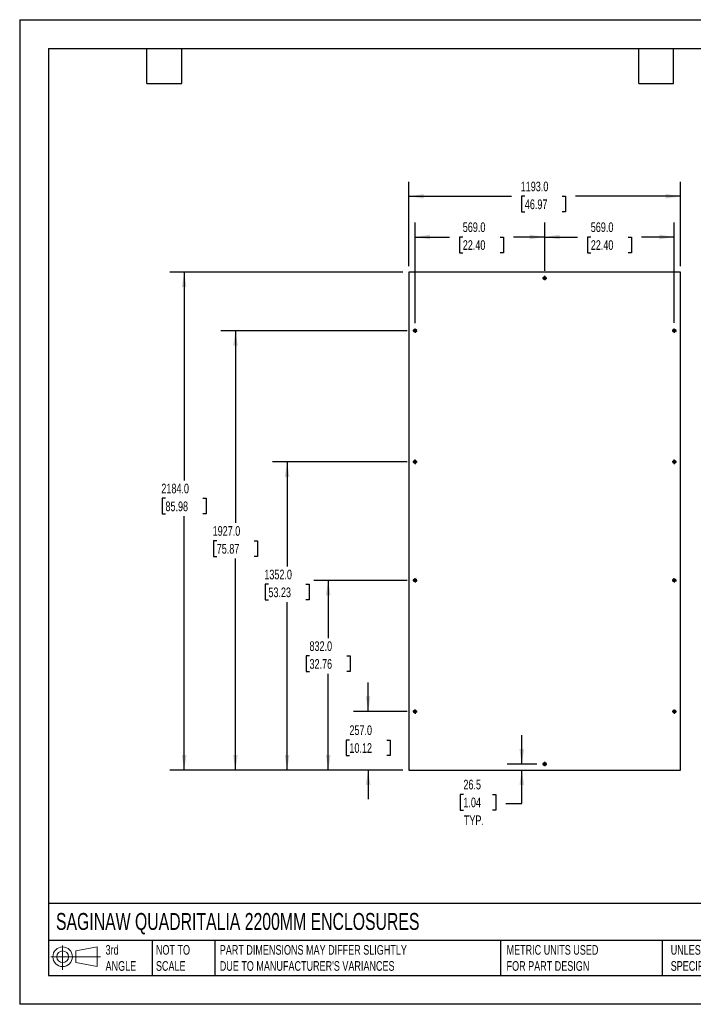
# Model space of a CAD drawing. Header units: millimetres. Extents: x 0 to 5588, y 0 to 4318.
# Tile 1 of 2: x 0 to 2957, y 0 to 4318. Entities that reach past the tile are written whole.
import ezdxf

# ---------------------------------------------------------------- set-up
doc = ezdxf.new("R2010")
doc.units = ezdxf.units.MM
doc.header["$LTSCALE"] = 20
doc.layers.add('DIMENSIONS', color=140, linetype='Continuous', lineweight=25)
doc.layers.add('TEXT', color=140, linetype='Continuous', lineweight=25)
doc.styles.add('SLDTEXTSTYLE0', font='TXT', dxfattribs={"width": 0.7})
doc.dimstyles.new('SLDDIMSTYLE0', dxfattribs={"dimtxt": 43.160156, "dimasz": 66.04, "dimexe": 0, "dimexo": 0.0625, "dimgap": 10.790039, "dimtad": 0, "dimtih": 1, "dimtoh": 1, "dimdec": 1, "dimrnd": 1e-09, "dimzin": 4, "dimdsep": 46, "dimtxsty": 'SLDTEXTSTYLE0', "dimsah": 1, "dimcen": 0.09, "dimadec": 0, "dimazin": 1, "dimtfac": 1, "dimtdec": 1, "dimtofl": 0, "dimtmove": 0, "dimatfit": 3, "dimfxl": 0, "dimfrac": 2, "dimtolj": 1, "dimtzin": 12, "dimarcsym": 0})
doc.dimstyles.new('SLDDIMSTYLE1', dxfattribs={"dimtxt": 43.160156, "dimasz": 66.04, "dimexe": 0, "dimexo": 0.0625, "dimgap": 10.790039, "dimtad": 0, "dimtih": 1, "dimtoh": 1, "dimdec": 1, "dimrnd": 1e-09, "dimzin": 12, "dimdsep": 46, "dimtxsty": 'SLDTEXTSTYLE0', "dimsah": 1, "dimcen": 0.09, "dimadec": 0, "dimazin": 3, "dimtfac": 1, "dimtdec": 1, "dimtmove": 0, "dimatfit": 0, "dimfxl": 0, "dimfrac": 2, "dimtolj": 1, "dimtzin": 12, "dimarcsym": 0})
doc.dimstyles.new('SLDDIMSTYLE2', dxfattribs={"dimtxt": 43.160156, "dimasz": 66.04, "dimexe": 0, "dimexo": 0.0625, "dimgap": 10.790039, "dimtad": 0, "dimtih": 1, "dimtoh": 1, "dimdec": 1, "dimrnd": 1e-09, "dimzin": 4, "dimdsep": 46, "dimtxsty": 'SLDTEXTSTYLE0', "dimsah": 1, "dimcen": 0.09, "dimadec": 0, "dimazin": 1, "dimtfac": 1, "dimtdec": 1, "dimtmove": 0, "dimatfit": 0, "dimfxl": 0, "dimfrac": 2, "dimtolj": 1, "dimtzin": 12, "dimarcsym": 0})

# ---------------------------------------------------------------- blocks, each defined once
blk = doc.blocks.new('Block11')
at = {"color": 7, "linetype": 'Continuous', "lineweight": 18}
for p, q in [((51.8, 106.2), (51.8, 0)), ((109.6, 83.3), (203.5, 100.6)), ((203.5, 100.6), (203.5, 14.6)), ((0, 57.6), (217.5, 57.6)), ((109.6, 31.9), (109.6, 83.3)), ((109.6, 31.9), (203.5, 14.6))]:
    blk.add_line(p, q, dxfattribs=at)
for radius in [43, 25.7]:
    blk.add_circle((51.8, 57.6), radius, dxfattribs=at)
blk = doc.blocks.new('Block12')
at = {"color": 7, "linetype": 'Continuous'}
blk.add_blockref('Block11', (0, 0), dxfattribs=at)
blk = doc.blocks.new('_D')
at = {"layer": 'DIMENSIONS'}
for p, q in [((1735.3, 2986.5), (1735.3, 3428.4)), ((2304.3, 3217), (2304.3, 3428.4)), ((1735.3, 3364.9), (1886.3, 3364.9)), ((1944.8, 3364.9), (1930.3, 3364.9)), ((1930.3, 3364.9), (1930.3, 3296.3)), ((2109, 3364.9), (2123.5, 3364.9)), ((2123.5, 3364.9), (2123.5, 3296.3)), ((2304.3, 3364.9), (2167.5, 3364.9)), ((1930.3, 3296.3), (1944.8, 3296.3)), ((2123.5, 3296.3), (2109, 3296.3))]:
    blk.add_line(p, q, dxfattribs=at)
for points in [[(1735.3, 3364.9), (1801.4, 3354.8), (1801.4, 3375.1)], [(2304.3, 3364.9), (2238.3, 3375.1), (2238.3, 3354.8)]]:
    blk.add_solid(points, dxfattribs=at)
at = {"layer": 'DIMENSIONS', "char_height": 42.33, "attachment_point": 1, "style": 'SLDTEXTSTYLE0'}
for s, insert in [('569.0', (1944.8, 3429.2)), ('22.40', (1944.8, 3350.9))]:
    blk.add_mtext(s, dxfattribs=dict(at, insert=insert))
blk = doc.blocks.new('_D_1')
at = {"layer": 'DIMENSIONS'}
for p, q in [((2304.3, 3219.5), (2304.3, 3428.4)), ((2873.3, 2989), (2873.3, 3428.4)), ((2304.3, 3364.9), (2448.1, 3364.9)), ((2506.6, 3364.9), (2492.1, 3364.9)), ((2492.1, 3364.9), (2492.1, 3296.3)), ((2670.7, 3364.9), (2685.2, 3364.9)), ((2685.2, 3364.9), (2685.2, 3296.3)), ((2873.3, 3364.9), (2729.2, 3364.9)), ((2492.1, 3296.3), (2506.6, 3296.3)), ((2685.2, 3296.3), (2670.7, 3296.3))]:
    blk.add_line(p, q, dxfattribs=at)
for points in [[(2304.3, 3364.9), (2370.4, 3354.8), (2370.4, 3375.1)], [(2873.3, 3364.9), (2807.3, 3375.1), (2807.3, 3354.8)]]:
    blk.add_solid(points, dxfattribs=at)
at = {"layer": 'DIMENSIONS', "char_height": 42.33, "attachment_point": 1, "style": 'SLDTEXTSTYLE0'}
for s, insert in [('569.0', (2506.6, 3429.2)), ('22.40', (2506.6, 3350.9))]:
    blk.add_mtext(s, dxfattribs=dict(at, insert=insert))
blk = doc.blocks.new('_D_2')
at = {"layer": 'DIMENSIONS'}
for p, q in [((1707.8, 3236.5), (1707.8, 3607.1)), ((2900.8, 3236.5), (2900.8, 3607.1)), ((1707.8, 3543.6), (2158.7, 3543.6)), ((2217.2, 3543.6), (2202.7, 3543.6)), ((2202.7, 3543.6), (2202.7, 3475)), ((2381.3, 3543.6), (2395.8, 3543.6)), ((2395.8, 3543.6), (2395.8, 3475)), ((2900.8, 3543.6), (2439.8, 3543.6)), ((2202.7, 3475), (2217.2, 3475)), ((2395.8, 3475), (2381.3, 3475))]:
    blk.add_line(p, q, dxfattribs=at)
for points in [[(1707.8, 3543.6), (1773.9, 3533.5), (1773.9, 3553.8)], [(2900.8, 3543.6), (2834.8, 3553.8), (2834.8, 3533.5)]]:
    blk.add_solid(points, dxfattribs=at)
at = {"layer": 'DIMENSIONS', "char_height": 42.33, "attachment_point": 1, "style": 'SLDTEXTSTYLE0'}
for s, insert in [('1193.0', (2199.2, 3607.9)), ('46.97', (2217.2, 3529.6))]:
    blk.add_mtext(s, dxfattribs=dict(at, insert=insert))
blk = doc.blocks.new('_D_3')
at = {"layer": 'DIMENSIONS'}
for p, q in [((2203.8, 1053.6), (2203.8, 1180.6)), ((2269.4, 1053.6), (2140.3, 1053.6)), ((2203.8, 880.2), (2203.8, 1027.1)), ((1947.6, 920.6), (1933.1, 920.6)), ((1933.1, 920.6), (1933.1, 852)), ((2075.8, 920.6), (2090.3, 920.6)), ((2090.3, 920.6), (2090.3, 852)), ((2133.8, 880.2), (2203.8, 880.2)), ((1933.1, 852), (1947.6, 852)), ((2090.3, 852), (2075.8, 852))]:
    blk.add_line(p, q, dxfattribs=at)
for points in [[(2203.8, 1053.6), (2213.9, 1119.6), (2193.6, 1119.6)], [(2203.8, 1027.1), (2193.6, 961.1), (2213.9, 961.1)]]:
    blk.add_solid(points, dxfattribs=at)
at = {"layer": 'DIMENSIONS', "char_height": 42.33, "attachment_point": 1, "style": 'SLDTEXTSTYLE0'}
for s, insert in [('26.5', (1947.6, 984.8)), ('1.04', (1947.6, 906.5)), ('TYP.', (1949.7, 828.3))]:
    blk.add_mtext(s, dxfattribs=dict(at, insert=insert))
blk = doc.blocks.new('_D_4')
at = {"layer": 'DIMENSIONS'}
for p, q in [((1529.3, 1284.1), (1529.3, 1411.1)), ((1700.4, 1284.1), (1465.8, 1284.1)), ((1447.3, 1159.1), (1432.8, 1159.1)), ((1432.8, 1159.1), (1432.8, 1090.6)), ((1611.4, 1159.1), (1625.9, 1159.1)), ((1625.9, 1159.1), (1625.9, 1090.6)), ((1432.8, 1090.6), (1447.3, 1090.6)), ((1625.9, 1090.6), (1611.4, 1090.6)), ((1682.4, 1027.1), (1465.8, 1027.1)), ((1529.3, 1027.1), (1529.3, 900.1))]:
    blk.add_line(p, q, dxfattribs=at)
for points in [[(1529.3, 1284.1), (1539.5, 1350.1), (1519.2, 1350.1)], [(1529.3, 1027.1), (1519.2, 961.1), (1539.5, 961.1)]]:
    blk.add_solid(points, dxfattribs=at)
at = {"layer": 'DIMENSIONS', "char_height": 42.33, "attachment_point": 1, "style": 'SLDTEXTSTYLE0'}
for s, insert in [('257.0', (1447.3, 1223.4)), ('10.12', (1447.3, 1145.1))]:
    blk.add_mtext(s, dxfattribs=dict(at, insert=insert))
blk = doc.blocks.new('_D_5')
at = {"layer": 'DIMENSIONS'}
for p, q in [((1700.4, 1859.1), (1290.7, 1859.1)), ((1354.2, 1859.1), (1354.2, 1606.1)), ((1272.1, 1527.9), (1257.6, 1527.9)), ((1257.6, 1527.9), (1257.6, 1459.3)), ((1436.3, 1527.9), (1450.8, 1527.9)), ((1450.8, 1527.9), (1450.8, 1459.3)), ((1257.6, 1459.3), (1272.1, 1459.3)), ((1354.2, 1027.1), (1354.2, 1449.6)), ((1450.8, 1459.3), (1436.3, 1459.3)), ((1682.4, 1027.1), (1290.7, 1027.1))]:
    blk.add_line(p, q, dxfattribs=at)
for points in [[(1354.2, 1859.1), (1344, 1793.1), (1364.4, 1793.1)], [(1354.2, 1027.1), (1364.4, 1093.1), (1344, 1093.1)]]:
    blk.add_solid(points, dxfattribs=at)
at = {"layer": 'DIMENSIONS', "char_height": 42.33, "attachment_point": 1, "style": 'SLDTEXTSTYLE0'}
for s, insert in [('832.0', (1272.1, 1592.1)), ('32.76', (1272.1, 1513.8))]:
    blk.add_mtext(s, dxfattribs=dict(at, insert=insert))
blk = doc.blocks.new('_D_6')
at = {"layer": 'DIMENSIONS'}
for p, q in [((1700.4, 2379.1), (1110.3, 2379.1)), ((1173.8, 2379.1), (1173.8, 1920.1)), ((1091.7, 1841.9), (1077.2, 1841.9)), ((1077.2, 1841.9), (1077.2, 1773.3)), ((1255.9, 1841.9), (1270.4, 1841.9)), ((1270.4, 1841.9), (1270.4, 1773.3)), ((1077.2, 1773.3), (1091.7, 1773.3)), ((1270.4, 1773.3), (1255.9, 1773.3)), ((1173.8, 1027.1), (1173.8, 1763.6)), ((1682.4, 1027.1), (1110.3, 1027.1))]:
    blk.add_line(p, q, dxfattribs=at)
for points in [[(1173.8, 2379.1), (1163.6, 2313.1), (1184, 2313.1)], [(1173.8, 1027.1), (1184, 1093.1), (1163.6, 1093.1)]]:
    blk.add_solid(points, dxfattribs=at)
at = {"layer": 'DIMENSIONS', "char_height": 42.33, "attachment_point": 1, "style": 'SLDTEXTSTYLE0'}
for s, insert in [('1352.0', (1073.8, 1906.1)), ('53.23', (1091.7, 1827.9))]:
    blk.add_mtext(s, dxfattribs=dict(at, insert=insert))
blk = doc.blocks.new('_D_7')
at = {"layer": 'DIMENSIONS'}
for p, q in [((1700.4, 2954.1), (883.5, 2954.1)), ((947, 2954.1), (947, 2111.1)), ((865, 2032.8), (850.5, 2032.8)), ((850.5, 2032.8), (850.5, 1964.3)), ((1029.1, 2032.8), (1043.6, 2032.8)), ((1043.6, 2032.8), (1043.6, 1964.3)), ((850.5, 1964.3), (865, 1964.3)), ((947, 1027.1), (947, 1954.6)), ((1043.6, 1964.3), (1029.1, 1964.3)), ((1682.4, 1027.1), (883.5, 1027.1))]:
    blk.add_line(p, q, dxfattribs=at)
for points in [[(947, 2954.1), (936.9, 2888.1), (957.2, 2888.1)], [(947, 1027.1), (957.2, 1093.1), (936.9, 1093.1)]]:
    blk.add_solid(points, dxfattribs=at)
at = {"layer": 'DIMENSIONS', "char_height": 42.33, "attachment_point": 1, "style": 'SLDTEXTSTYLE0'}
for s, insert in [('1927.0', (847, 2097.1)), ('75.87', (865, 2018.8))]:
    blk.add_mtext(s, dxfattribs=dict(at, insert=insert))
blk = doc.blocks.new('_D_8')
at = {"layer": 'DIMENSIONS'}
for p, q in [((1682.4, 3211.1), (658.4, 3211.1)), ((721.9, 3211.1), (721.9, 2297.2)), ((639.9, 2219), (625.4, 2219)), ((625.4, 2219), (625.4, 2150.4)), ((804, 2219), (818.5, 2219)), ((818.5, 2219), (818.5, 2150.4)), ((625.4, 2150.4), (639.9, 2150.4)), ((721.9, 1027.1), (721.9, 2140.7)), ((818.5, 2150.4), (804, 2150.4)), ((1682.4, 1027.1), (658.4, 1027.1))]:
    blk.add_line(p, q, dxfattribs=at)
for points in [[(721.9, 3211.1), (711.8, 3145.1), (732.1, 3145.1)], [(721.9, 1027.1), (732.1, 1093.1), (711.8, 1093.1)]]:
    blk.add_solid(points, dxfattribs=at)
at = {"layer": 'DIMENSIONS', "char_height": 42.33, "attachment_point": 1, "style": 'SLDTEXTSTYLE0'}
for s, insert in [('2184.0', (621.9, 2283.2)), ('85.98', (639.9, 2205))]:
    blk.add_mtext(s, dxfattribs=dict(at, insert=insert))
blk = doc.blocks.new('SW_CENTERMARKSYMBOL_0')
at = {"layer": 'DIMENSIONS', "color": 0}
for p, q in [((-5.08, 0), (-9.54, 0)), ((0, 0), (-2.54, 0)), ((0, 5.08), (0, 9.54)), ((0, 0), (0, 2.54)), ((0, 0), (0, -2.54)), ((0, 0), (2.54, 0)), ((5.08, 0), (9.54, 0)), ((0, -5.08), (0, -9.54))]:
    blk.add_line(p, q, dxfattribs=at)
blk = doc.blocks.new('SW_CENTERMARKSYMBOL_1')
at = {"layer": 'DIMENSIONS', "color": 0}
for p, q in [((-5.08, 0), (-9.54, 0)), ((0, 0), (-2.54, 0)), ((0, 5.08), (0, 9.54)), ((0, 0), (0, 2.54)), ((0, 0), (0, -2.54)), ((0, 0), (2.54, 0)), ((5.08, 0), (9.54, 0)), ((0, -5.08), (0, -9.54))]:
    blk.add_line(p, q, dxfattribs=at)
blk = doc.blocks.new('SW_CENTERMARKSYMBOL_2')
at = {"layer": 'DIMENSIONS', "color": 0}
for p, q in [((-5.08, 0), (-9.54, 0)), ((0, 0), (-2.54, 0)), ((0, 5.08), (0, 9.54)), ((0, 0), (0, 2.54)), ((0, 0), (0, -2.54)), ((0, 0), (2.54, 0)), ((5.08, 0), (9.54, 0)), ((0, -5.08), (0, -9.54))]:
    blk.add_line(p, q, dxfattribs=at)
blk = doc.blocks.new('SW_CENTERMARKSYMBOL_3')
at = {"layer": 'DIMENSIONS', "color": 0}
for p, q in [((-5.08, 0), (-9.54, 0)), ((0, 0), (-2.54, 0)), ((0, 5.08), (0, 9.54)), ((0, 0), (0, 2.54)), ((0, 0), (0, -2.54)), ((0, 0), (2.54, 0)), ((5.08, 0), (9.54, 0)), ((0, -5.08), (0, -9.54))]:
    blk.add_line(p, q, dxfattribs=at)
blk = doc.blocks.new('SW_CENTERMARKSYMBOL_4')
at = {"layer": 'DIMENSIONS', "color": 0}
for p, q in [((-5.08, 0), (-9.54, 0)), ((0, 0), (-2.54, 0)), ((0, 5.08), (0, 9.54)), ((0, 0), (0, 2.54)), ((0, 0), (0, -2.54)), ((0, 0), (2.54, 0)), ((5.08, 0), (9.54, 0)), ((0, -5.08), (0, -9.54))]:
    blk.add_line(p, q, dxfattribs=at)
blk = doc.blocks.new('SW_CENTERMARKSYMBOL_5')
at = {"layer": 'DIMENSIONS', "color": 0}
for p, q in [((-5.08, 0), (-9.54, 0)), ((0, 0), (-2.54, 0)), ((0, 5.08), (0, 9.54)), ((0, 0), (0, 2.54)), ((0, 0), (0, -2.54)), ((0, 0), (2.54, 0)), ((5.08, 0), (9.54, 0)), ((0, -5.08), (0, -9.54))]:
    blk.add_line(p, q, dxfattribs=at)
blk = doc.blocks.new('SW_CENTERMARKSYMBOL_6')
at = {"layer": 'DIMENSIONS', "color": 0}
for p, q in [((-5.08, 0), (-9.54, 0)), ((0, 0), (-2.54, 0)), ((0, 5.08), (0, 9.54)), ((0, 0), (0, 2.54)), ((0, 0), (0, -2.54)), ((0, 0), (2.54, 0)), ((5.08, 0), (9.54, 0)), ((0, -5.08), (0, -9.54))]:
    blk.add_line(p, q, dxfattribs=at)
blk = doc.blocks.new('SW_CENTERMARKSYMBOL_7')
at = {"layer": 'DIMENSIONS', "color": 0}
for p, q in [((-5.08, 0), (-9.54, 0)), ((0, 0), (-2.54, 0)), ((0, 5.08), (0, 9.54)), ((0, 0), (0, 2.54)), ((0, 0), (0, -2.54)), ((0, 0), (2.54, 0)), ((5.08, 0), (9.54, 0)), ((0, -5.08), (0, -9.54))]:
    blk.add_line(p, q, dxfattribs=at)
blk = doc.blocks.new('SW_CENTERMARKSYMBOL_8')
at = {"layer": 'DIMENSIONS', "color": 0}
for p, q in [((-5.08, 0), (-9.54, 0)), ((0, 0), (-2.54, 0)), ((0, 5.08), (0, 9.54)), ((0, 0), (0, 2.54)), ((0, 0), (0, -2.54)), ((0, 0), (2.54, 0)), ((5.08, 0), (9.54, 0)), ((0, -5.08), (0, -9.54))]:
    blk.add_line(p, q, dxfattribs=at)
blk = doc.blocks.new('SW_CENTERMARKSYMBOL_9')
at = {"layer": 'DIMENSIONS', "color": 0}
for p, q in [((-5.08, 0), (-9.54, 0)), ((0, 0), (-2.54, 0)), ((0, 5.08), (0, 9.54)), ((0, 0), (0, 2.54)), ((0, 0), (0, -2.54)), ((0, 0), (2.54, 0)), ((5.08, 0), (9.54, 0)), ((0, -5.08), (0, -9.54))]:
    blk.add_line(p, q, dxfattribs=at)

msp = doc.modelspace()

# ---------------------------------------------------------------- linework, layer by layer
at = {"color": 7, "linetype": 'Continuous'}
for p, q in [((0.05, 4318.05), (0.05, 0.05)), ((0.05, 4318.05), (5588.05, 4318.05)), ((5588.05, 0.05), (0.05, 0.05))]:
    msp.add_line(p, q, dxfattribs=at)
for p, q in [((2900.83, 3211.09), (1707.83, 3211.09)), ((1707.83, 3211.09), (1707.83, 1027.09)), ((2900.83, 1027.09), (2900.83, 3211.09)), ((2301.77, 3185.03), (2302.42, 3185.4)), ((2302.42, 3183.79), (2301.77, 3184.16)), ((2302.67, 3185.83), (2302.67, 3186.59)), ((2302.67, 3182.6), (2302.67, 3183.35)), ((2303.42, 3187.02), (2304.08, 3186.64)), ((2304.08, 3182.55), (2303.42, 3182.17)), ((2304.58, 3186.64), (2305.23, 3187.02)), ((2305.23, 3182.17), (2304.58, 3182.55)), ((2305.98, 3186.59), (2305.98, 3185.83)), ((2305.98, 3183.35), (2305.98, 3182.6)), ((2306.23, 3185.4), (2306.88, 3185.03)), ((2306.88, 3184.16), (2306.23, 3183.79)), ((1732.77, 2954.53), (1733.42, 2954.9)), ((1733.42, 2953.29), (1732.77, 2953.66)), ((1733.67, 2955.33), (1733.67, 2956.09)), ((1733.67, 2952.1), (1733.67, 2952.85)), ((1734.42, 2956.52), (1735.08, 2956.14)), ((1735.08, 2952.05), (1734.42, 2951.67)), ((1735.58, 2956.14), (1736.23, 2956.52)), ((1736.23, 2951.67), (1735.58, 2952.05)), ((1736.98, 2956.09), (1736.98, 2955.33)), ((1736.98, 2952.85), (1736.98, 2952.1)), ((1737.23, 2954.9), (1737.88, 2954.53)), ((1737.88, 2953.66), (1737.23, 2953.29)), ((2870.77, 2954.53), (2871.42, 2954.9)), ((2871.42, 2953.29), (2870.77, 2953.66)), ((2871.67, 2955.33), (2871.67, 2956.09)), ((2871.67, 2952.1), (2871.67, 2952.85)), ((2872.42, 2956.52), (2873.08, 2956.14)), ((2873.08, 2952.05), (2872.42, 2951.67)), ((2873.58, 2956.14), (2874.23, 2956.52)), ((2874.23, 2951.67), (2873.58, 2952.05)), ((2874.98, 2956.09), (2874.98, 2955.33)), ((2874.98, 2952.85), (2874.98, 2952.1)), ((2875.23, 2954.9), (2875.88, 2954.53)), ((2875.88, 2953.66), (2875.23, 2953.29)), ((1732.77, 2379.53), (1733.42, 2379.9)), ((1733.42, 2378.29), (1732.77, 2378.66)), ((1733.67, 2380.33), (1733.67, 2381.09)), ((1733.67, 2377.1), (1733.67, 2377.85)), ((1734.42, 2381.52), (1735.08, 2381.14)), ((1735.08, 2377.05), (1734.42, 2376.67)), ((1735.58, 2381.14), (1736.23, 2381.52)), ((1736.23, 2376.67), (1735.58, 2377.05)), ((1736.98, 2381.09), (1736.98, 2380.33)), ((1736.98, 2377.85), (1736.98, 2377.1)), ((1737.23, 2379.9), (1737.88, 2379.53)), ((1737.88, 2378.66), (1737.23, 2378.29)), ((2870.77, 2379.53), (2871.42, 2379.9)), ((2871.42, 2378.29), (2870.77, 2378.66)), ((2871.67, 2380.33), (2871.67, 2381.09)), ((2871.67, 2377.1), (2871.67, 2377.85)), ((2872.42, 2381.52), (2873.08, 2381.14)), ((2873.08, 2377.05), (2872.42, 2376.67)), ((2873.58, 2381.14), (2874.23, 2381.52)), ((2874.23, 2376.67), (2873.58, 2377.05)), ((2874.98, 2381.09), (2874.98, 2380.33)), ((2874.98, 2377.85), (2874.98, 2377.1)), ((2875.23, 2379.9), (2875.88, 2379.53)), ((2875.88, 2378.66), (2875.23, 2378.29)), ((1732.77, 1859.53), (1733.42, 1859.9)), ((1733.42, 1858.29), (1732.77, 1858.66)), ((1733.67, 1860.33), (1733.67, 1861.09)), ((1733.67, 1857.1), (1733.67, 1857.85)), ((1734.42, 1861.52), (1735.08, 1861.14)), ((1735.08, 1857.05), (1734.42, 1856.67)), ((1735.58, 1861.14), (1736.23, 1861.52)), ((1736.23, 1856.67), (1735.58, 1857.05)), ((1736.98, 1861.09), (1736.98, 1860.33)), ((1736.98, 1857.85), (1736.98, 1857.1)), ((1737.23, 1859.9), (1737.88, 1859.53)), ((1737.88, 1858.66), (1737.23, 1858.29)), ((2870.77, 1859.53), (2871.42, 1859.9)), ((2871.42, 1858.29), (2870.77, 1858.66)), ((2871.67, 1860.33), (2871.67, 1861.09)), ((2871.67, 1857.1), (2871.67, 1857.85)), ((2872.42, 1861.52), (2873.08, 1861.14)), ((2873.08, 1857.05), (2872.42, 1856.67)), ((2873.58, 1861.14), (2874.23, 1861.52)), ((2874.23, 1856.67), (2873.58, 1857.05)), ((2874.98, 1861.09), (2874.98, 1860.33)), ((2874.98, 1857.85), (2874.98, 1857.1)), ((2875.23, 1859.9), (2875.88, 1859.53)), ((2875.88, 1858.66), (2875.23, 1858.29)), ((1732.77, 1284.53), (1733.42, 1284.9)), ((1733.42, 1283.29), (1732.77, 1283.66)), ((1733.67, 1285.33), (1733.67, 1286.09)), ((1733.67, 1282.1), (1733.67, 1282.85)), ((1734.42, 1286.52), (1735.08, 1286.14)), ((1735.08, 1282.05), (1734.42, 1281.67)), ((1735.58, 1286.14), (1736.23, 1286.52)), ((1736.23, 1281.67), (1735.58, 1282.05)), ((1736.98, 1286.09), (1736.98, 1285.33)), ((1736.98, 1282.85), (1736.98, 1282.1)), ((1737.23, 1284.9), (1737.88, 1284.53)), ((1737.88, 1283.66), (1737.23, 1283.29)), ((2870.77, 1284.53), (2871.42, 1284.9)), ((2871.42, 1283.29), (2870.77, 1283.66)), ((2871.67, 1285.33), (2871.67, 1286.09)), ((2871.67, 1282.1), (2871.67, 1282.85)), ((2872.42, 1286.52), (2873.08, 1286.14)), ((2873.08, 1282.05), (2872.42, 1281.67)), ((2873.58, 1286.14), (2874.23, 1286.52)), ((2874.23, 1281.67), (2873.58, 1282.05)), ((2874.98, 1286.09), (2874.98, 1285.33)), ((2874.98, 1282.85), (2874.98, 1282.1)), ((2875.23, 1284.9), (2875.88, 1284.53)), ((2875.88, 1283.66), (2875.23, 1283.29)), ((2301.77, 1054.03), (2302.42, 1054.4)), ((2302.42, 1052.79), (2301.77, 1053.16)), ((2302.67, 1054.83), (2302.67, 1055.59)), ((2302.67, 1051.6), (2302.67, 1052.35)), ((2303.42, 1056.02), (2304.08, 1055.64)), ((2304.08, 1051.55), (2303.42, 1051.17)), ((2304.58, 1055.64), (2305.23, 1056.02)), ((2305.23, 1051.17), (2304.58, 1051.55)), ((2305.98, 1055.59), (2305.98, 1054.83)), ((2305.98, 1052.35), (2305.98, 1051.6)), ((2306.23, 1054.4), (2306.88, 1054.03)), ((2306.88, 1053.16), (2306.23, 1052.79)), ((1707.83, 1027.09), (2900.83, 1027.09))]:
    msp.add_line(p, q)
for centre, radius in [((2304.33, 3184.59), 7), ((2304.33, 3184.59), 3), ((1735.33, 2954.09), 7), ((1735.33, 2954.09), 3), ((2873.33, 2954.09), 7), ((2873.33, 2954.09), 3), ((1735.33, 2379.09), 7), ((1735.33, 2379.09), 3), ((2873.33, 2379.09), 7), ((2873.33, 2379.09), 3), ((1735.33, 1859.09), 7), ((1735.33, 1859.09), 3), ((2873.33, 1859.09), 7), ((2873.33, 1859.09), 3), ((1735.33, 1284.09), 7), ((1735.33, 1284.09), 3), ((2873.33, 1284.09), 7), ((2873.33, 1284.09), 3), ((2304.33, 1053.59), 7), ((2304.33, 1053.59), 3)]:
    msp.add_circle(centre, radius)
for centre, start, end in [((2302.02, 3184.59), 120, 240), ((2302.17, 3185.83), 300, 0), ((2302.17, 3183.35), 0, 60), ((2303.17, 3186.59), 60, 180), ((2303.17, 3182.6), 180, 300), ((2304.33, 3187.07), 240, 300), ((2304.33, 3182.11), 60, 120), ((2305.48, 3186.59), 0, 120), ((2305.48, 3182.6), 240, 0), ((2306.48, 3185.83), 180, 240), ((2306.48, 3183.35), 120, 180), ((2306.63, 3184.59), 300, 60), ((1733.02, 2954.09), 120, 240), ((1733.17, 2955.33), 300, 0), ((1733.17, 2952.85), 0, 60), ((1734.17, 2956.09), 60, 180), ((1734.17, 2952.1), 180, 300), ((1735.33, 2956.57), 240, 300), ((1735.33, 2951.61), 60, 120), ((1736.48, 2956.09), 0, 120), ((1736.48, 2952.1), 240, 0), ((1737.48, 2955.33), 180, 240), ((1737.48, 2952.85), 120, 180), ((1737.63, 2954.09), 300, 60), ((2871.02, 2954.09), 120, 240), ((2871.17, 2955.33), 300, 0), ((2871.17, 2952.85), 0, 60), ((2872.17, 2956.09), 60, 180), ((2872.17, 2952.1), 180, 300), ((2873.33, 2956.57), 240, 300), ((2873.33, 2951.61), 60, 120), ((2874.48, 2956.09), 0, 120), ((2874.48, 2952.1), 240, 0), ((2875.48, 2955.33), 180, 240), ((2875.48, 2952.85), 120, 180), ((2875.63, 2954.09), 300, 60), ((1733.02, 2379.09), 120, 240), ((1733.17, 2380.33), 300, 0), ((1733.17, 2377.85), 0, 60), ((1734.17, 2381.09), 60, 180), ((1734.17, 2377.1), 180, 300), ((1735.33, 2381.57), 240, 300), ((1735.33, 2376.61), 60, 120), ((1736.48, 2381.09), 0, 120), ((1736.48, 2377.1), 240, 0), ((1737.48, 2380.33), 180, 240), ((1737.48, 2377.85), 120, 180), ((1737.63, 2379.09), 300, 60), ((2871.02, 2379.09), 120, 240), ((2871.17, 2380.33), 300, 0), ((2871.17, 2377.85), 0, 60), ((2872.17, 2381.09), 60, 180), ((2872.17, 2377.1), 180, 300), ((2873.33, 2381.57), 240, 300), ((2873.33, 2376.61), 60, 120), ((2874.48, 2381.09), 0, 120), ((2874.48, 2377.1), 240, 0), ((2875.48, 2380.33), 180, 240), ((2875.48, 2377.85), 120, 180), ((2875.63, 2379.09), 300, 60), ((1733.02, 1859.09), 120, 240), ((1733.17, 1860.33), 300, 0), ((1733.17, 1857.85), 0, 60), ((1734.17, 1861.09), 60, 180), ((1734.17, 1857.1), 180, 300), ((1735.33, 1861.57), 240, 300), ((1735.33, 1856.61), 60, 120), ((1736.48, 1861.09), 0, 120), ((1736.48, 1857.1), 240, 0), ((1737.48, 1860.33), 180, 240), ((1737.48, 1857.85), 120, 180), ((1737.63, 1859.09), 300, 60), ((2871.02, 1859.09), 120, 240), ((2871.17, 1860.33), 300, 0), ((2871.17, 1857.85), 0, 60), ((2872.17, 1861.09), 60, 180), ((2872.17, 1857.1), 180, 300), ((2873.33, 1861.57), 240, 300), ((2873.33, 1856.61), 60, 120), ((2874.48, 1861.09), 0, 120), ((2874.48, 1857.1), 240, 0), ((2875.48, 1860.33), 180, 240), ((2875.48, 1857.85), 120, 180), ((2875.63, 1859.09), 300, 60), ((1733.02, 1284.09), 120, 240), ((1733.17, 1285.33), 300, 0), ((1733.17, 1282.85), 0, 60), ((1734.17, 1286.09), 60, 180), ((1734.17, 1282.1), 180, 300), ((1735.33, 1286.57), 240, 300), ((1735.33, 1281.61), 60, 120), ((1736.48, 1286.09), 0, 120), ((1736.48, 1282.1), 240, 0), ((1737.48, 1285.33), 180, 240), ((1737.48, 1282.85), 120, 180), ((1737.63, 1284.09), 300, 60), ((2871.02, 1284.09), 120, 240), ((2871.17, 1285.33), 300, 0), ((2871.17, 1282.85), 0, 60), ((2872.17, 1286.09), 60, 180), ((2872.17, 1282.1), 180, 300), ((2873.33, 1286.57), 240, 300), ((2873.33, 1281.61), 60, 120), ((2874.48, 1286.09), 0, 120), ((2874.48, 1282.1), 240, 0), ((2875.48, 1285.33), 180, 240), ((2875.48, 1282.85), 120, 180), ((2875.63, 1284.09), 300, 60), ((2302.02, 1053.59), 120, 240), ((2302.17, 1054.83), 300, 0), ((2302.17, 1052.35), 0, 60), ((2303.17, 1055.59), 60, 180), ((2303.17, 1051.6), 180, 300), ((2304.33, 1056.07), 240, 300), ((2304.33, 1051.11), 60, 120), ((2305.48, 1055.59), 0, 120), ((2305.48, 1051.6), 240, 0), ((2306.48, 1054.83), 180, 240), ((2306.48, 1052.35), 120, 180), ((2306.63, 1053.59), 300, 60)]:
    msp.add_arc(centre, 0.5, start, end)
at = {"layer": 'TEXT'}
for p, q in [((127, 4191), (5461, 4191)), ((127, 4191), (127, 127)), ((558.8, 4038.6), (558.8, 4191)), ((711.2, 4038.6), (711.2, 4191)), ((2717.8, 4038.6), (2717.8, 4191)), ((2870.2, 4038.6), (2870.2, 4191)), ((558.8, 4038.6), (711.2, 4038.6)), ((2717.8, 4038.6), (2870.2, 4038.6)), ((5461, 442.52), (127, 442.52)), ((5461, 279.4), (127, 279.4)), ((580.89, 279.4), (580.89, 127)), ((856.75, 279.4), (856.75, 127)), ((2109.68, 279.4), (2109.68, 127)), ((2819.96, 279.4), (2819.96, 127)), ((127, 127), (5461, 127))]:
    msp.add_line(p, q, dxfattribs=at)

# ---------------------------------------------------------------- block references
at = {"layer": 'DIMENSIONS'}
for name, p in [('SW_CENTERMARKSYMBOL_1', (2304.33, 3184.59)), ('SW_CENTERMARKSYMBOL_2', (1735.33, 2954.09)), ('SW_CENTERMARKSYMBOL_0', (2873.33, 2954.09)), ('SW_CENTERMARKSYMBOL_3', (1735.33, 2379.09)), ('SW_CENTERMARKSYMBOL_9', (2873.33, 2379.09)), ('SW_CENTERMARKSYMBOL_4', (1735.33, 1859.09)), ('SW_CENTERMARKSYMBOL_8', (2873.33, 1859.09)), ('SW_CENTERMARKSYMBOL_5', (1735.33, 1284.09)), ('SW_CENTERMARKSYMBOL_7', (2873.33, 1284.09)), ('SW_CENTERMARKSYMBOL_6', (2304.33, 1053.59))]:
    msp.add_blockref(name, p, dxfattribs=at)
at = {"layer": 'TEXT'}
msp.add_blockref('Block12', (136.76, 151.08), dxfattribs=at)

# ---------------------------------------------------------------- texts
at = {"layer": 'TEXT', "attachment_point": 1, "style": 'SLDTEXTSTYLE0'}
for s, insert, char_height in [('SAGINAW QUADRITALIA 2200MM ENCLOSURES', (159.31, 400.47), 74.0833), ('3rd^JANGLE', (377.01, 259.93), 42.333), ('NOT TO^JSCALE', (598.13, 259.93), 42.3333), ("PART DIMENSIONS MAY DIFFER SLIGHTLY ^JDUE TO MANUFACTURER'S VARIANCES", (878.25, 259.93), 42.3333), ('METRIC UNITS USED ^JFOR PART DESIGN', (2137.07, 259.93), 42.3333), ('UNLESS OTHERWISE ^JSPECIFIED UNITS ARE:', (2857.38, 259.93), 42.3333)]:
    msp.add_mtext(s, dxfattribs=dict(at, insert=insert, char_height=char_height))

# ---------------------------------------------------------------- dimensions: what is measured, and where the dimension line sits
at = {"layer": 'DIMENSIONS'}
for base, p1, p2, angle, dimstyle, picture, middle in [((1707.83, 3543.64), (2900.83, 3211.09), (1707.83, 3211.09), 0, 'SLDDIMSTYLE0', '_D_2', (2299.25, 3543.64)), ((721.94, 1027.09), (1707.83, 3211.09), (1707.83, 1027.09), 90, 'SLDDIMSTYLE0', '_D_8', (721.94, 2218.98)), ((947.03, 2954.09), (1707.83, 1027.09), (1725.79, 2954.09), 90, 'SLDDIMSTYLE0', '_D_7', (947.03, 2032.85)), ((1173.81, 2379.09), (1707.83, 1027.09), (1725.79, 2379.09), 90, 'SLDDIMSTYLE0', '_D_6', (1173.81, 1841.89)), ((1354.2, 1859.09), (1707.83, 1027.09), (1725.79, 1859.09), 90, 'SLDDIMSTYLE0', '_D_5', (1354.2, 1527.87)), ((1529.33, 1284.09), (1707.83, 1027.09), (1725.79, 1284.09), 90, 'SLDDIMSTYLE2', '_D_4', (1529.33, 1159.15))]:
    dim = msp.add_linear_dim(base=base, p1=p1, p2=p2, angle=angle, dimstyle=dimstyle, dxfattribs=at)
    dim.commit()
    dim.dimension.update_dxf_attribs({"geometry": picture, "text_midpoint": middle, "dimtype": 160})
for p1, p2, picture, middle in [((1735.33, 2961.09), (2304.33, 3191.59), '_D', (2026.91, 3364.92)), ((2873.33, 2963.63), (2304.33, 3194.13), '_D_1', (2588.64, 3364.92))]:
    dim = msp.add_linear_dim(base=(2304.33, 3364.92), p1=p1, p2=p2, dimstyle='SLDDIMSTYLE0', dxfattribs=at)
    dim.commit()
    dim.dimension.update_dxf_attribs({"geometry": picture, "text_midpoint": middle, "dimtype": 160})
dim = msp.add_linear_dim(base=(2203.75, 1027.09), p1=(2294.79, 1053.59), p2=(1707.83, 1027.09), angle=90, text='<>\\PTYP.', dimstyle='SLDDIMSTYLE1', dxfattribs=at)
dim.commit()
dim.dimension.update_dxf_attribs({"geometry": '_D_3', "text_midpoint": (2203.75, 880.18), "dimtype": 160})

doc.saveas('drawing.dxf')
